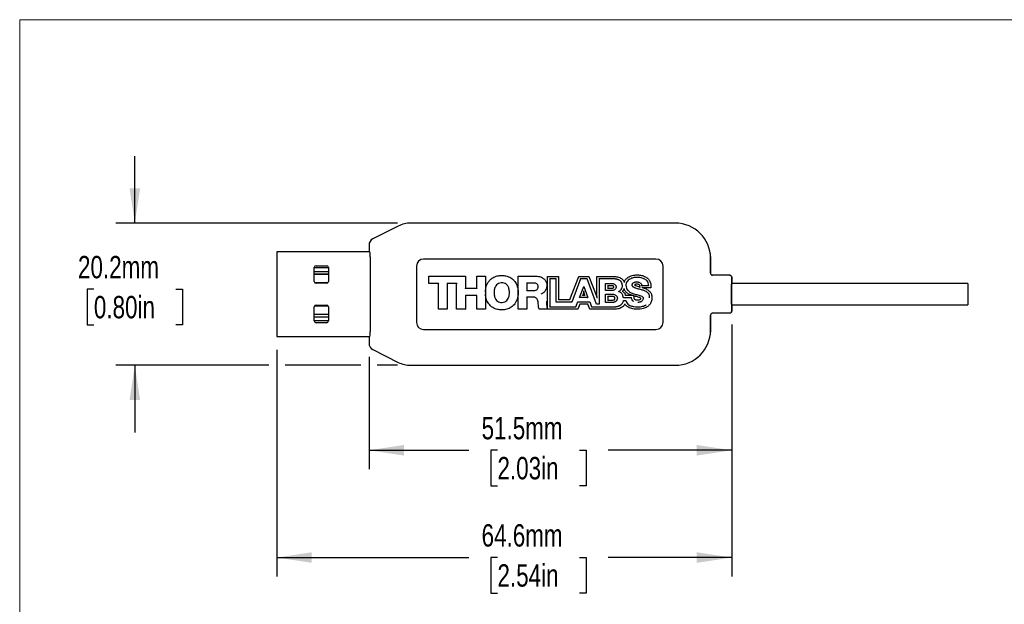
# Model space of a CAD drawing. Header units: millimetres. Extents: x 2 to 278, y 1 to 215.
# Tile 6 of 10: x 2 to 95, y 159 to 215. Entities that reach past the tile are written whole.
import ezdxf

# ---------------------------------------------------------------- set-up
doc = ezdxf.new("R2010")
doc.units = ezdxf.units.MM
doc.layers.add('BEMAßUNG', color=8, linetype='Continuous')
doc.styles.add('SLDTEXTSTYLE0', font='TXT', dxfattribs={"width": 0.75})
doc.dimstyles.new('SLDDIMSTYLE1', dxfattribs={"dimtxt": 2.116667, "dimasz": 3.3, "dimexe": 0, "dimexo": 0.0625, "dimgap": 0.529167, "dimtad": 0, "dimtih": 1, "dimtoh": 1, "dimdec": 1, "dimlfac": 1.5, "dimrnd": 1e-09, "dimzin": 12, "dimdsep": 46, "dimtxsty": 'SLDTEXTSTYLE0', "dimsah": 1, "dimcen": 0.09, "dimadec": 0, "dimazin": 3, "dimtfac": 1, "dimtdec": 3, "dimtmove": 0, "dimatfit": 0, "dimfxl": 1, "dimfrac": 2, "dimtolj": 1, "dimtzin": 12, "dimarcsym": 0})
doc.dimstyles.new('SLDDIMSTYLE2', dxfattribs={"dimtxt": 2.116667, "dimasz": 3.3, "dimexe": 0, "dimexo": 0.0625, "dimgap": 0.529167, "dimtad": 0, "dimtih": 1, "dimtoh": 1, "dimdec": 1, "dimlfac": 1.5, "dimrnd": 1e-09, "dimzin": 12, "dimdsep": 46, "dimtxsty": 'SLDTEXTSTYLE0', "dimsah": 1, "dimcen": 0.09, "dimadec": 0, "dimazin": 3, "dimtfac": 1, "dimtdec": 3, "dimtofl": 0, "dimtmove": 0, "dimatfit": 3, "dimfxl": 1, "dimfrac": 2, "dimtolj": 1, "dimtzin": 12, "dimarcsym": 0})

# ---------------------------------------------------------------- blocks, each defined once
blk = doc.blocks.new('_D')
at = {"layer": 'BEMAßUNG', "color": 7}
for p, q in [((12.48, 195.38), (12.48, 201.73)), ((37.343, 195.38), (10.68, 195.38)), ((8.602, 189.115), (7.958, 189.115)), ((7.958, 189.115), (7.958, 185.752)), ((16.359, 189.115), (17.003, 189.115)), ((17.003, 189.115), (17.003, 185.752)), ((7.958, 185.752), (8.602, 185.752)), ((17.003, 185.752), (16.359, 185.752)), ((25.174, 181.913), (10.68, 181.913)), ((12.48, 181.913), (12.48, 175.563)), ((33.889, 181.913), (26.698, 181.913)), ((37.343, 181.913), (35.413, 181.913))]:
    blk.add_line(p, q, dxfattribs=at)
for points in [[(12.48, 195.38), (12.98, 198.68), (11.98, 198.68)], [(12.48, 181.913), (11.98, 178.613), (12.98, 178.613)]]:
    blk.add_solid(points, dxfattribs=at)
at = {"layer": 'BEMAßUNG', "color": 7, "char_height": 2.1167, "attachment_point": 1, "style": 'SLDTEXTSTYLE0'}
for s, insert in [('20.2mm', (7.099, 192.273)), ('0.80in', (8.602, 188.48))]:
    blk.add_mtext(s, dxfattribs=dict(at, insert=insert))
blk = doc.blocks.new('_D_1')
at = {"layer": 'BEMAßUNG', "color": 7}
for p, q in [((68.985, 185.777), (68.985, 172.067)), ((34.651, 182.722), (34.651, 172.067)), ((34.651, 173.867), (44.099, 173.867)), ((46.812, 173.867), (46.168, 173.867)), ((46.168, 173.867), (46.168, 170.504)), ((54.569, 173.867), (55.213, 173.867)), ((55.213, 173.867), (55.213, 170.504)), ((68.985, 173.867), (57.281, 173.867)), ((46.168, 170.504), (46.812, 170.504)), ((55.213, 170.504), (54.569, 170.504))]:
    blk.add_line(p, q, dxfattribs=at)
for points in [[(34.651, 173.867), (37.951, 173.367), (37.951, 174.367)], [(68.985, 173.867), (65.685, 174.367), (65.685, 173.367)]]:
    blk.add_solid(points, dxfattribs=at)
at = {"layer": 'BEMAßUNG', "color": 7, "char_height": 2.1167, "attachment_point": 1, "style": 'SLDTEXTSTYLE0'}
for s, insert in [('51.5mm', (45.308, 177.025)), ('2.03in', (46.812, 173.232))]:
    blk.add_mtext(s, dxfattribs=dict(at, insert=insert))
blk = doc.blocks.new('_D_2')
at = {"layer": 'BEMAßUNG', "color": 7}
for p, q in [((68.985, 185.777), (68.985, 161.908)), ((25.936, 183.375), (25.936, 161.908)), ((25.936, 163.708), (44.099, 163.708)), ((46.812, 163.708), (46.168, 163.708)), ((46.168, 163.708), (46.168, 160.345)), ((54.569, 163.708), (55.213, 163.708)), ((55.213, 163.708), (55.213, 160.345)), ((68.985, 163.708), (57.281, 163.708)), ((46.168, 160.345), (46.812, 160.345)), ((55.213, 160.345), (54.569, 160.345))]:
    blk.add_line(p, q, dxfattribs=at)
for points in [[(25.936, 163.708), (29.236, 163.208), (29.236, 164.208)], [(68.985, 163.708), (65.685, 164.208), (65.685, 163.208)]]:
    blk.add_solid(points, dxfattribs=at)
at = {"layer": 'BEMAßUNG', "color": 7, "char_height": 2.1167, "attachment_point": 1, "style": 'SLDTEXTSTYLE0'}
for s, insert in [('64.6mm', (45.308, 166.866)), ('2.54in', (46.812, 163.073))]:
    blk.add_mtext(s, dxfattribs=dict(at, insert=insert))

msp = doc.modelspace()

# ---------------------------------------------------------------- linework, layer by layer
at = {"color": 7, "linetype": 'Continuous', "lineweight": 18}
for q in [(277.989, 214.645), (1.579, 0.903)]:
    msp.add_line((1.579, 214.645), q, dxfattribs=at)
at = {"color": 7, "linetype": 'Continuous', "lineweight": 25}
for p, q in [((37.422, 195.099), (35.019, 193.897)), ((63.656, 195.38), (38.613, 195.38)), ((34.651, 193.302), (34.651, 192.68)), ((34.738, 192.645), (25.936, 192.645)), ((25.936, 192.645), (25.936, 192.112)), ((25.936, 192.112), (25.936, 185.178)), ((34.651, 192.68), (34.728, 192.68)), ((34.754, 192.18), (34.754, 185.113)), ((66.985, 190.647), (66.985, 192.051)), ((66.985, 192.047), (66.985, 190.647)), ((29.469, 189.845), (29.469, 191.178)), ((29.47, 191.178), (30.803, 191.178)), ((29.636, 191.345), (30.636, 191.345)), ((30.803, 191.178), (30.803, 189.845)), ((39.151, 191.313), (39.151, 185.98)), ((61.818, 191.98), (39.818, 191.98)), ((62.485, 185.98), (62.485, 191.313)), ((30.803, 190.779), (29.469, 190.779)), ((29.469, 190.545), (30.803, 190.545)), ((30.803, 190.532), (29.469, 190.532)), ((40.301, 190.361), (43.001, 190.361)), ((40.304, 190.359), (40.301, 190.361)), ((40.301, 189.659), (40.301, 190.361)), ((40.304, 190.359), (40.324, 190.339)), ((42.998, 190.359), (42.978, 190.339)), ((42.998, 190.358), (42.978, 190.338)), ((42.998, 190.358), (43.001, 190.361)), ((42.998, 190.359), (43.001, 190.361)), ((43.001, 190.361), (43.77, 190.361)), ((43.001, 190.361), (43.001, 190.361)), ((43.767, 190.358), (43.747, 190.338)), ((43.767, 190.358), (43.77, 190.361)), ((43.77, 190.361), (43.77, 189.219)), ((44.85, 190.361), (45.671, 190.361)), ((44.853, 190.358), (44.85, 190.361)), ((44.85, 189.219), (44.85, 190.361)), ((44.853, 190.358), (44.873, 190.338)), ((45.668, 190.358), (45.648, 190.338)), ((45.668, 190.358), (45.671, 190.361)), ((45.668, 190.358), (45.668, 188.856)), ((45.671, 190.361), (45.671, 188.934)), ((48.775, 187.224), (48.775, 190.361)), ((48.778, 190.358), (48.775, 190.361)), ((48.775, 190.361), (50.381, 190.361)), ((48.778, 190.358), (48.798, 190.338)), ((51.534, 187.306), (51.534, 190.329)), ((51.536, 190.327), (51.534, 190.329)), ((51.534, 190.329), (52.588, 190.329)), ((51.556, 190.307), (51.536, 190.327)), ((51.536, 187.292), (51.536, 190.327)), ((52.566, 190.307), (52.586, 190.327)), ((52.586, 190.327), (52.588, 190.329)), ((52.588, 190.329), (52.588, 188.138)), ((53.671, 188.138), (54.504, 190.329)), ((54.506, 190.327), (54.504, 190.329)), ((54.504, 190.329), (55.473, 190.329)), ((54.506, 190.327), (54.52, 190.307)), ((55.471, 190.327), (55.457, 190.307)), ((55.471, 190.327), (55.473, 190.329)), ((55.473, 190.329), (56.205, 188.402)), ((56.205, 190.33), (57.689, 190.33)), ((56.208, 190.328), (56.205, 190.33)), ((56.205, 188.402), (56.205, 190.33)), ((56.208, 190.328), (56.228, 190.308)), ((67.186, 190.447), (67.129, 190.456)), ((68.785, 190.447), (67.185, 190.447)), ((68.785, 190.447), (68.785, 190.447)), ((68.985, 190.247), (68.983, 190.258)), ((68.985, 190.247), (68.985, 189.647)), ((68.985, 190.247), (68.985, 189.638)), ((29.494, 189.758), (30.778, 189.758)), ((29.503, 189.745), (30.769, 189.745)), ((30.636, 189.678), (29.636, 189.678)), ((40.304, 189.661), (40.301, 189.659)), ((41.241, 189.659), (40.301, 189.659)), ((40.304, 189.661), (40.324, 189.681)), ((41.243, 189.661), (41.241, 189.659)), ((41.241, 187.224), (41.241, 189.659)), ((41.243, 189.661), (41.263, 189.681)), ((42.039, 189.681), (42.059, 189.661)), ((42.059, 189.661), (42.061, 189.659)), ((42.949, 189.659), (42.061, 189.659)), ((42.061, 189.659), (42.061, 187.224)), ((42.952, 189.661), (42.949, 189.659)), ((42.949, 187.224), (42.949, 189.659)), ((42.972, 189.681), (42.952, 189.661)), ((49.573, 189.729), (49.593, 189.709)), ((49.593, 189.709), (49.596, 189.706)), ((50.249, 189.706), (49.596, 189.706)), ((49.596, 189.706), (49.596, 188.999)), ((51.761, 190.102), (51.741, 190.122)), ((51.761, 190.102), (51.763, 190.099)), ((52.359, 190.099), (51.763, 190.099)), ((51.763, 190.099), (51.763, 187.455)), ((52.361, 190.102), (52.359, 190.099)), ((52.359, 187.909), (52.359, 190.099)), ((52.361, 190.102), (52.381, 190.122)), ((54.685, 190.099), (53.852, 187.909)), ((54.589, 188.328), (54.99, 189.388)), ((54.683, 190.102), (54.669, 190.122)), ((54.683, 190.102), (54.685, 190.099)), ((55.292, 190.099), (54.685, 190.099)), ((54.99, 189.388), (55.376, 188.328)), ((54.99, 189.381), (54.99, 189.388)), ((54.99, 189.381), (54.99, 189.323)), ((55.294, 190.102), (55.292, 190.099)), ((56.193, 187.706), (55.292, 190.099)), ((55.294, 190.102), (55.308, 190.122)), ((56.432, 190.106), (56.412, 190.126)), ((56.432, 190.106), (56.435, 190.103)), ((57.689, 190.103), (56.435, 190.103)), ((56.435, 190.103), (56.435, 187.706)), ((57.03, 188.992), (57.03, 189.674)), ((57.033, 189.672), (57.03, 189.674)), ((57.03, 189.674), (57.674, 189.674)), ((57.053, 189.652), (57.033, 189.672)), ((57.237, 189.466), (57.257, 189.446)), ((57.257, 189.446), (57.26, 189.444)), ((57.26, 189.444), (57.26, 189.218)), ((57.674, 189.444), (57.26, 189.444)), ((58.805, 189.815), (58.805, 189.822)), ((59.99, 189.595), (59.99, 189.592)), ((60.285, 189.344), (60.289, 189.417)), ((60.288, 189.34), (60.285, 189.344)), ((60.288, 189.34), (60.291, 189.417)), ((60.454, 189.469), (60.457, 189.471)), ((60.454, 189.469), (61.126, 189.469)), ((60.457, 189.471), (61.123, 189.471)), ((61.341, 189.255), (60.605, 189.255)), ((60.605, 189.255), (60.621, 189.252)), ((61.344, 189.252), (60.621, 189.252)), ((61.126, 189.469), (61.123, 189.471)), ((61.341, 189.255), (61.321, 189.275)), ((61.341, 189.255), (61.344, 189.252)), ((61.343, 189.411), (61.344, 189.252)), ((91.336, 189.647), (68.985, 189.647)), ((91.336, 189.647), (91.336, 189.577)), ((91.336, 189.577), (91.336, 187.647)), ((43.767, 189.216), (43.747, 189.196)), ((43.747, 188.538), (43.767, 188.518)), ((43.767, 189.216), (43.77, 189.219)), ((43.767, 188.518), (43.77, 188.516)), ((43.77, 189.219), (44.85, 189.219)), ((44.85, 188.516), (43.77, 188.516)), ((43.77, 188.516), (43.77, 187.224)), ((44.853, 189.216), (44.85, 189.219)), ((44.853, 188.518), (44.85, 188.516)), ((44.85, 187.224), (44.85, 188.516)), ((44.853, 189.216), (44.873, 189.196)), ((44.873, 188.538), (44.853, 188.518)), ((45.668, 188.856), (45.671, 188.934)), ((45.668, 188.729), (45.671, 188.651)), ((45.668, 188.729), (45.668, 187.227)), ((45.671, 188.651), (45.671, 187.224)), ((49.573, 188.977), (49.593, 188.997)), ((49.573, 188.389), (49.593, 188.369)), ((49.593, 188.997), (49.596, 188.999)), ((49.593, 188.369), (49.596, 188.367)), ((49.596, 188.999), (50.284, 188.999)), ((49.596, 188.367), (49.596, 187.224)), ((50.218, 188.367), (49.596, 188.367)), ((50.987, 188.693), (50.99, 188.692)), ((50.987, 188.681), (50.99, 188.683)), ((50.99, 188.692), (50.99, 188.683)), ((54.593, 188.33), (54.589, 188.328)), ((55.376, 188.328), (54.589, 188.328)), ((54.622, 188.35), (54.593, 188.33)), ((54.847, 188.535), (54.875, 188.555)), ((54.875, 188.555), (54.878, 188.558)), ((54.985, 188.884), (54.878, 188.558)), ((54.878, 188.558), (55.088, 188.558)), ((54.985, 188.892), (54.985, 188.958)), ((54.985, 188.892), (54.985, 188.884)), ((55.088, 188.558), (54.985, 188.884)), ((55.092, 188.555), (55.088, 188.558)), ((55.119, 188.535), (55.092, 188.555)), ((55.344, 188.35), (55.372, 188.33)), ((55.372, 188.33), (55.376, 188.328)), ((56.208, 188.388), (56.205, 188.402)), ((56.208, 188.388), (56.228, 188.279)), ((57.033, 188.995), (57.03, 188.992)), ((57.674, 188.992), (57.03, 188.992)), ((57.03, 188.658), (57.693, 188.658)), ((57.033, 188.656), (57.03, 188.658)), ((57.03, 187.867), (57.03, 188.658)), ((57.053, 189.015), (57.033, 188.995)), ((57.053, 188.636), (57.033, 188.656)), ((57.237, 189.195), (57.257, 189.215)), ((57.237, 188.45), (57.257, 188.43)), ((57.257, 189.215), (57.26, 189.218)), ((57.257, 188.43), (57.26, 188.427)), ((57.26, 189.218), (57.674, 189.218)), ((57.693, 188.427), (57.26, 188.427)), ((57.26, 188.427), (57.26, 188.095)), ((58.641, 188.928), (58.645, 188.929)), ((59.493, 188.307), (58.743, 188.307)), ((59.495, 188.309), (58.745, 188.309)), ((58.794, 189.141), (58.793, 189.135)), ((58.932, 188.541), (58.934, 188.544)), ((58.932, 188.541), (59.537, 188.541)), ((58.934, 188.544), (59.522, 188.544)), ((59.495, 188.309), (59.493, 188.307)), ((59.537, 188.541), (59.522, 188.544)), ((59.718, 188.487), (59.704, 188.394)), ((59.72, 188.484), (59.707, 188.393)), ((59.718, 188.487), (59.72, 188.484)), ((29.469, 186.112), (29.469, 187.445)), ((30.778, 187.532), (29.494, 187.532)), ((29.503, 187.545), (30.769, 187.545)), ((29.636, 187.612), (30.636, 187.612)), ((30.803, 187.445), (30.803, 186.112)), ((50.679, 187.725), (50.677, 187.725)), ((51.446, 187.931), (51.448, 187.932)), ((51.761, 187.453), (51.741, 187.433)), ((51.761, 187.453), (51.763, 187.455)), ((51.763, 187.455), (54.24, 187.455)), ((52.361, 187.911), (52.359, 187.909)), ((53.852, 187.909), (52.359, 187.909)), ((52.361, 187.911), (52.381, 187.931)), ((52.566, 188.116), (52.586, 188.136)), ((52.586, 188.136), (52.588, 188.138)), ((52.588, 188.138), (53.671, 188.138)), ((53.673, 188.136), (53.671, 188.138)), ((53.687, 188.116), (53.673, 188.136)), ((53.85, 187.911), (53.836, 187.931)), ((53.85, 187.911), (53.852, 187.909)), ((54.24, 187.455), (54.419, 187.926)), ((54.242, 187.453), (54.24, 187.455)), ((54.242, 187.453), (54.255, 187.433)), ((54.42, 187.923), (54.419, 187.926)), ((54.419, 187.926), (55.55, 187.926)), ((54.42, 187.923), (54.434, 187.903)), ((54.599, 187.696), (54.421, 187.226)), ((54.584, 187.718), (54.597, 187.698)), ((54.597, 187.698), (54.599, 187.696)), ((55.369, 187.696), (54.599, 187.696)), ((55.37, 187.698), (55.369, 187.696)), ((55.544, 187.226), (55.369, 187.696)), ((55.384, 187.718), (55.37, 187.698)), ((55.548, 187.923), (55.535, 187.903)), ((55.548, 187.923), (55.55, 187.926)), ((55.55, 187.926), (55.725, 187.455)), ((55.723, 187.453), (55.709, 187.433)), ((55.723, 187.453), (55.725, 187.455)), ((55.723, 187.453), (57.725, 187.453)), ((55.725, 187.455), (57.725, 187.455)), ((56.195, 187.708), (56.193, 187.706)), ((56.435, 187.706), (56.193, 187.706)), ((56.195, 187.708), (56.208, 187.728)), ((56.432, 187.708), (56.412, 187.728)), ((56.432, 187.708), (56.435, 187.706)), ((57.033, 187.869), (57.03, 187.867)), ((57.693, 187.867), (57.03, 187.867)), ((57.053, 187.889), (57.033, 187.869)), ((57.237, 188.072), (57.257, 188.092)), ((57.257, 188.092), (57.26, 188.095)), ((57.26, 188.095), (57.693, 188.095)), ((57.725, 187.453), (57.725, 187.455)), ((58.754, 188.048), (58.971, 188.048)), ((58.756, 188.045), (58.969, 188.045)), ((58.865, 187.707), (58.866, 187.702)), ((68.985, 187.047), (68.985, 187.656)), ((68.985, 187.647), (91.336, 187.647)), ((68.985, 187.647), (68.985, 187.047)), ((29.469, 186.758), (30.803, 186.758)), ((29.469, 186.745), (30.803, 186.745)), ((29.469, 186.512), (30.803, 186.512)), ((41.243, 187.227), (41.241, 187.224)), ((42.061, 187.224), (41.241, 187.224)), ((41.263, 187.247), (41.243, 187.227)), ((42.039, 187.247), (42.059, 187.227)), ((42.059, 187.227), (42.061, 187.224)), ((42.952, 187.227), (42.949, 187.224)), ((43.77, 187.224), (42.949, 187.224)), ((42.972, 187.247), (42.952, 187.227)), ((43.747, 187.247), (43.767, 187.227)), ((43.767, 187.227), (43.77, 187.224)), ((44.853, 187.227), (44.85, 187.224)), ((45.671, 187.224), (44.85, 187.224)), ((44.873, 187.247), (44.853, 187.227)), ((45.648, 187.247), (45.668, 187.227)), ((45.668, 187.227), (45.671, 187.224)), ((48.778, 187.227), (48.775, 187.224)), ((49.596, 187.224), (48.775, 187.224)), ((48.798, 187.247), (48.778, 187.227)), ((49.573, 187.247), (49.593, 187.227)), ((49.593, 187.227), (49.596, 187.224)), ((54.421, 187.226), (50.768, 187.226)), ((54.419, 187.228), (50.77, 187.228)), ((51.536, 187.292), (51.534, 187.306)), ((51.556, 187.248), (51.546, 187.238)), ((54.405, 187.248), (54.419, 187.228)), ((54.419, 187.228), (54.421, 187.226)), ((55.545, 187.228), (55.544, 187.226)), ((57.723, 187.226), (55.544, 187.226)), ((55.559, 187.248), (55.545, 187.228)), ((57.723, 187.228), (55.545, 187.228)), ((57.723, 187.228), (57.723, 187.226)), ((66.985, 186.647), (66.985, 185.247)), ((66.985, 185.242), (66.985, 186.647)), ((68.785, 186.847), (67.185, 186.847)), ((30.802, 186.112), (29.469, 186.112)), ((30.636, 185.945), (29.636, 185.945)), ((25.936, 185.178), (25.936, 184.645)), ((25.936, 184.645), (34.737, 184.645)), ((34.651, 184.613), (34.651, 183.992)), ((34.728, 184.613), (34.651, 184.613)), ((39.818, 185.313), (61.818, 185.313)), ((35.019, 183.396), (37.422, 182.195)), ((38.613, 181.913), (63.656, 181.913))]:
    msp.add_line(p, q, dxfattribs=at)
at = {"color": 7, "linetype": 'Continuous', "lineweight": 25, "flags": 128}
for points in [[(66.953, 192.507), (66.961, 192.449), (66.985, 192.047)], [(59.802, 189.509), (59.802, 189.509), (59.803, 189.509), (59.804, 189.509)], [(58.745, 188.309), (58.744, 188.308), (58.743, 188.307)], [(59.704, 188.394), (59.705, 188.393), (59.707, 188.393)], [(51.446, 187.931), (51.445, 187.931), (51.444, 187.931), (51.442, 187.931), (51.44, 187.931), (51.437, 187.931), (51.433, 187.93), (51.43, 187.93), (51.426, 187.93)], [(58.756, 188.045), (58.755, 188.046), (58.754, 188.048)], [(58.969, 188.045), (58.97, 188.046), (58.971, 188.048)], [(50.77, 187.228), (50.769, 187.227), (50.768, 187.226)], [(66.985, 185.247), (66.961, 184.845), (66.953, 184.787)]]:
    msp.add_lwpolyline(points, dxfattribs=at)
at = {"color": 7, "linetype": 'Continuous', "lineweight": 25}
for centre, radius, start, end in [((29.636, 191.178), 0.167, 90, 180), ((30.636, 191.178), 0.167, 0, 90), ((39.818, 191.313), 0.667, 90, 180), ((61.818, 191.313), 0.667, 360, 90), ((29.636, 189.845), 0.167, 180, 270), ((30.636, 189.845), 0.167, 270, 0), ((29.636, 187.445), 0.167, 90, 180), ((30.636, 187.445), 0.167, 0, 90), ((29.636, 186.112), 0.167, 180, 270), ((30.636, 186.112), 0.167, 270, 0), ((39.818, 185.98), 0.667, 180, 270), ((61.818, 185.98), 0.667, 270, 360)]:
    msp.add_arc(centre, radius, start, end, dxfattribs=at)
for centre, major_axis, ratio, start_param, end_param in [((38.615, 192.71), (-0.614, 2.599), 0.998553, 6.051685, 6.514686), ((63.647, 192.042), (2.363, 2.363), 0.997265, 5.499157, 7.067214), ((35.319, 193.301), (-0.568, 0.351), 0.998108, 5.730458, 6.835913), ((34.673, 192.18), (0, 0.5), 0.052408, 5.907324, 6.283185), ((34.728, 192.18), (0, 0.5), 0.052408, 4.712389, 6.283185), ((68.984, 188.647), (0, 1.6), 0.026186, 0.084087, 3.046144), ((68.988, 188.647), (0, 1), 0.026186, 0.133732, 3.007861), ((34.673, 185.113), (0, 0.5), 0.052408, 3.141593, 3.499948), ((34.728, 185.113), (0, 0.5), 0.052408, 3.141593, 4.712389), ((63.647, 185.251), (2.363, -2.363), 0.997265, 5.499157, 7.067214), ((35.319, 183.993), (-0.568, -0.351), 0.998108, 5.730458, 6.835913), ((38.615, 184.584), (-0.614, -2.599), 0.998553, 6.051685, 6.514686)]:
    msp.add_ellipse(centre, major_axis=major_axis, ratio=ratio, start_param=start_param, end_param=end_param, dxfattribs=at)
for points, knots in [([(45.671, 188.934), (45.687, 189.068), (45.714, 189.294), (45.827, 189.594), (45.965, 189.833), (46.146, 190.04), (46.412, 190.246), (46.778, 190.4), (47.076, 190.418), (47.219, 190.427)], [0, 0, 0, 0, 0.168329, 0.284247, 0.400045, 0.513388, 0.626693, 0.82143, 1, 1, 1, 1]), ([(47.219, 190.427), (47.354, 190.419), (47.572, 190.407), (47.861, 190.314), (48.084, 190.201), (48.282, 190.048), (48.498, 189.809), (48.661, 189.495), (48.757, 189.128), (48.767, 188.904), (48.772, 188.793)], [0, 0, 0, 0, 0.158955, 0.257995, 0.356957, 0.454872, 0.552809, 0.73571, 0.867767, 1, 1, 1, 1]), ([(50.381, 190.361), (50.516, 190.353), (50.719, 190.341), (50.977, 190.254), (51.173, 190.146), (51.35, 189.976), (51.466, 189.737), (51.478, 189.564), (51.484, 189.478)], [0, 0, 0, 0, 0.253873, 0.3825, 0.510794, 0.674676, 0.839032, 1, 1, 1, 1]), ([(57.689, 190.33), (57.824, 190.328), (58.025, 190.324), (58.288, 190.263), (58.483, 190.188), (58.592, 190.098), (58.648, 190.052)], [0, 0, 0, 0, 0.392593, 0.588694, 0.789893, 1, 1, 1, 1]), ([(58.805, 189.815), (58.821, 189.85), (58.857, 189.929), (58.937, 190.042), (59.048, 190.158), (59.141, 190.221), (59.19, 190.254)], [0, 0, 0, 0, 0.193721, 0.436434, 0.698604, 1, 1, 1, 1]), ([(59.189, 190.256), (59.311, 190.316), (59.506, 190.412), (59.802, 190.468), (59.966, 190.474), (60.049, 190.478)], [0, 0, 0, 0, 0.450981, 0.722996, 1, 1, 1, 1]), ([(60.062, 190.24), (59.996, 190.239), (59.862, 190.237), (59.617, 190.208), (59.456, 190.13), (59.355, 190.081)], [0, 0, 0, 0, 0.272985, 0.546446, 1, 1, 1, 1]), ([(60.049, 190.478), (60.184, 190.469), (60.453, 190.453), (60.819, 190.315), (61.115, 190.089), (61.293, 189.796), (61.34, 189.556), (61.342, 189.431), (61.343, 189.411)], [0, 0, 0, 0, 0.214944, 0.430546, 0.615254, 0.800994, 0.96726, 1, 1, 1, 1]), ([(60.839, 190.023), (60.735, 190.08), (60.564, 190.175), (60.294, 190.23), (60.14, 190.237), (60.062, 190.24)], [0, 0, 0, 0, 0.433328, 0.713435, 1, 1, 1, 1]), ([(66.985, 190.647), (66.987, 190.624), (66.991, 190.579), (67.026, 190.519), (67.076, 190.474), (67.133, 190.45), (67.17, 190.448), (67.185, 190.447)], [0, 0, 0, 0, 0.214304, 0.428605, 0.643013, 0.85772, 1, 1, 1, 1]), ([(68.84, 190.437), (68.837, 190.439), (68.819, 190.447), (68.8, 190.447), (68.785, 190.447)], [0, 0, 0, 0, 0.215623, 1, 1, 1, 1]), ([(68.785, 190.447), (68.807, 190.445), (68.852, 190.44), (68.912, 190.406), (68.957, 190.355), (68.981, 190.299), (68.984, 190.261), (68.985, 190.247)], [0, 0, 0, 0, 0.2147709, 0.4295425, 0.6442901, 0.8589823, 1, 1, 1, 1]), ([(47.951, 188.793), (47.942, 188.928), (47.927, 189.156), (47.8, 189.433), (47.635, 189.61), (47.423, 189.713), (47.175, 189.736), (46.924, 189.684), (46.727, 189.544), (46.578, 189.326), (46.499, 189.069), (46.49, 188.874), (46.487, 188.793)], [0, 0, 0, 0, 0.151957, 0.255288, 0.337378, 0.419754, 0.515414, 0.61355, 0.702627, 0.780363, 0.90829, 1, 1, 1, 1]), ([(50.663, 189.368), (50.66, 189.41), (50.654, 189.484), (50.6, 189.577), (50.516, 189.649), (50.395, 189.698), (50.3, 189.703), (50.249, 189.706)], [0, 0, 0, 0, 0.205165, 0.364994, 0.524694, 0.745878, 1, 1, 1, 1]), ([(50.284, 188.999), (50.338, 189.002), (50.427, 189.008), (50.54, 189.064), (50.61, 189.14), (50.656, 189.245), (50.661, 189.322), (50.663, 189.368)], [0, 0, 0, 0, 0.266424, 0.439791, 0.614161, 0.772692, 1, 1, 1, 1]), ([(51.484, 189.478), (51.473, 189.364), (51.455, 189.162), (51.308, 188.904), (51.142, 188.758), (51.025, 188.707), (50.99, 188.692)], [0, 0, 0, 0, 0.343841, 0.612258, 0.881728, 1, 1, 1, 1]), ([(57.674, 189.674), (57.707, 189.671), (57.79, 189.661), (57.909, 189.596), (58.002, 189.5), (58.042, 189.403), (58.046, 189.35), (58.047, 189.33)], [0, 0, 0, 0, 0.182677, 0.447345, 0.71348, 0.893761, 1, 1, 1, 1]), ([(57.817, 189.329), (57.817, 189.341), (57.817, 189.363), (57.808, 189.394), (57.789, 189.417), (57.755, 189.435), (57.715, 189.443), (57.685, 189.443), (57.674, 189.444)], [0, 0, 0, 0, 0.1762653, 0.3059401, 0.4368142, 0.5806396, 0.8383457, 1, 1, 1, 1]), ([(58.047, 189.33), (58.044, 189.301), (58.038, 189.244), (57.986, 189.154), (57.898, 189.071), (57.786, 189.008), (57.707, 188.997), (57.674, 188.992)], [0, 0, 0, 0, 0.1568701, 0.3131065, 0.5604662, 0.8169145, 1, 1, 1, 1]), ([(57.674, 189.218), (57.697, 189.219), (57.732, 189.222), (57.775, 189.241), (57.8, 189.265), (57.815, 189.295), (57.817, 189.317), (57.817, 189.329)], [0, 0, 0, 0, 0.336974, 0.519599, 0.674149, 0.829132, 1, 1, 1, 1]), ([(58.349, 189.976), (58.334, 189.983), (58.304, 189.997), (58.257, 190.015), (58.217, 190.029), (58.178, 190.041), (58.137, 190.052), (58.089, 190.064), (58.04, 190.074), (57.991, 190.083), (57.941, 190.09), (57.891, 190.095), (57.842, 190.099), (57.791, 190.102), (57.741, 190.104), (57.706, 190.103), (57.689, 190.103)], [0, 0, 0, 0, 0.073854, 0.147703, 0.22155, 0.258466, 0.332309, 0.40615, 0.47999, 0.553829, 0.627667, 0.701505, 0.775343, 0.84918, 0.924559, 1, 1, 1, 1]), ([(58.642, 189.472), (58.636, 189.54), (58.623, 189.676), (58.524, 189.842), (58.423, 189.937), (58.362, 189.969), (58.349, 189.976)], [0, 0, 0, 0, 0.332601, 0.661228, 0.925881, 1, 1, 1, 1]), ([(58.54, 189.129), (58.557, 189.158), (58.591, 189.216), (58.632, 189.331), (58.638, 189.418), (58.642, 189.472)], [0, 0, 0, 0, 0.276904, 0.553843, 1, 1, 1, 1]), ([(58.648, 190.052), (58.671, 190.028), (58.714, 189.982), (58.767, 189.904), (58.792, 189.849), (58.805, 189.822)], [0, 0, 0, 0, 0.357337, 0.676124, 1, 1, 1, 1]), ([(58.805, 189.815), (58.805, 189.815), (58.805, 189.815), (58.805, 189.812), (58.805, 189.805), (58.805, 189.789), (58.805, 189.774), (58.806, 189.764), (58.806, 189.764)], [0, 0, 0, 0, 0.05131, 0.117083, 0.230478, 0.477354, 0.985202, 1, 1, 1, 1]), ([(59.355, 190.081), (59.299, 190.045), (59.186, 189.973), (59.043, 189.82), (58.982, 189.646), (58.977, 189.535), (58.976, 189.495)], [0, 0, 0, 0, 0.272414, 0.54736, 0.834568, 1, 1, 1, 1]), ([(58.976, 189.495), (58.984, 189.403), (58.997, 189.239), (59.108, 189.05), (59.198, 188.97), (59.234, 188.937)], [0, 0, 0, 0, 0.4298331, 0.7724554, 1, 1, 1, 1]), ([(59.568, 189.509), (59.57, 189.54), (59.573, 189.595), (59.608, 189.666), (59.669, 189.722), (59.723, 189.75), (59.755, 189.767)], [0, 0, 0, 0, 0.274477, 0.474851, 0.674852, 1, 1, 1, 1]), ([(59.892, 189.213), (59.853, 189.228), (59.763, 189.262), (59.66, 189.331), (59.592, 189.412), (59.57, 189.468), (59.569, 189.501), (59.568, 189.509)], [0, 0, 0, 0, 0.272149, 0.622812, 0.785952, 0.950821, 1, 1, 1, 1]), ([(59.755, 189.767), (59.775, 189.776), (59.814, 189.793), (59.893, 189.81), (59.952, 189.812), (59.99, 189.814)], [0, 0, 0, 0, 0.264445, 0.528265, 1, 1, 1, 1]), ([(59.782, 189.503), (59.782, 189.503), (59.784, 189.504), (59.788, 189.505), (59.793, 189.506), (59.798, 189.508), (59.801, 189.509), (59.802, 189.509), (59.802, 189.509)], [0, 0, 0, 0, 0.032184, 0.156767, 0.374867, 0.585522, 0.792699, 1, 1, 1, 1]), ([(59.99, 189.592), (59.99, 189.592), (59.989, 189.592), (59.985, 189.592), (59.969, 189.592), (59.93, 189.588), (59.883, 189.58), (59.84, 189.563), (59.818, 189.546), (59.806, 189.527), (59.805, 189.515), (59.804, 189.509)], [0, 0, 0, 0, 0.002555, 0.01273, 0.05343, 0.216318, 0.554057, 0.698711, 0.844923, 0.923465, 1, 1, 1, 1]), ([(59.804, 189.509), (59.808, 189.505), (59.824, 189.486), (59.916, 189.442), (60.055, 189.4), (60.18, 189.369), (60.233, 189.356)], [0, 0, 0, 0, 0.038654, 0.161012, 0.646439, 1, 1, 1, 1]), ([(59.99, 189.814), (60.023, 189.813), (60.09, 189.811), (60.201, 189.791), (60.272, 189.758), (60.313, 189.739)], [0, 0, 0, 0, 0.299287, 0.598775, 1, 1, 1, 1]), ([(59.99, 189.615), (59.99, 189.612), (59.99, 189.607), (59.99, 189.6), (59.99, 189.596), (59.99, 189.595), (59.99, 189.595)], [0, 0, 0, 0, 0.2499818, 0.4999632, 0.7499442, 1, 1, 1, 1]), ([(60.258, 189.516), (60.241, 189.529), (60.196, 189.564), (60.1, 189.587), (60.027, 189.59), (59.99, 189.592)], [0, 0, 0, 0, 0.22074, 0.607795, 1, 1, 1, 1]), ([(60.233, 189.356), (60.237, 189.355), (60.246, 189.353), (60.263, 189.349), (60.276, 189.346), (60.285, 189.344)], [0, 0, 0, 0, 0.250712, 0.501424, 1, 1, 1, 1]), ([(60.289, 189.417), (60.288, 189.434), (60.288, 189.46), (60.276, 189.494), (60.264, 189.508), (60.258, 189.516)], [0, 0, 0, 0, 0.467436, 0.723804, 1, 1, 1, 1]), ([(60.288, 189.34), (60.288, 189.34), (60.288, 189.34), (60.29, 189.337), (60.294, 189.332), (60.3, 189.324), (60.304, 189.318), (60.306, 189.315), (60.307, 189.315)], [0, 0, 0, 0, 0.12597, 0.251089, 0.442897, 0.736054, 0.981755, 1, 1, 1, 1]), ([(60.313, 189.739), (60.341, 189.72), (60.393, 189.683), (60.442, 189.601), (60.458, 189.529), (60.457, 189.485), (60.457, 189.471)], [0, 0, 0, 0, 0.31621, 0.593027, 0.869509, 1, 1, 1, 1]), ([(60.433, 189.449), (60.433, 189.449), (60.436, 189.451), (60.44, 189.456), (60.447, 189.462), (60.451, 189.466), (60.454, 189.468), (60.454, 189.469), (60.454, 189.469)], [0, 0, 0, 0, 0.019082, 0.238665, 0.523018, 0.72344, 0.861344, 1, 1, 1, 1]), ([(60.605, 189.255), (60.605, 189.255), (60.605, 189.255), (60.603, 189.255), (60.596, 189.256), (60.567, 189.261), (60.526, 189.267), (60.491, 189.273), (60.478, 189.275), (60.478, 189.275)], [0, 0, 0, 0, 0.009758, 0.023519, 0.058614, 0.189732, 0.710505, 0.990054, 1, 1, 1, 1]), ([(60.621, 189.252), (60.684, 189.23), (60.803, 189.189), (60.972, 189.107), (61.069, 189.036), (61.118, 189.001)], [0, 0, 0, 0, 0.3576474, 0.676012, 1, 1, 1, 1]), ([(61.123, 189.471), (61.116, 189.562), (61.104, 189.718), (60.987, 189.908), (60.887, 189.985), (60.839, 190.023)], [0, 0, 0, 0, 0.4180598, 0.7160359, 1, 1, 1, 1]), ([(61.146, 189.449), (61.146, 189.449), (61.144, 189.451), (61.139, 189.456), (61.133, 189.462), (61.129, 189.466), (61.127, 189.468), (61.126, 189.469), (61.126, 189.469)], [0, 0, 0, 0, 0.019333, 0.23208, 0.513802, 0.716339, 0.857807, 1, 1, 1, 1]), ([(45.668, 188.856), (45.668, 188.856), (45.668, 188.856), (45.668, 188.853), (45.668, 188.843), (45.667, 188.822), (45.667, 188.803), (45.666, 188.793)], [0, 0, 0, 0, 0.0082443, 0.0298648, 0.1278995, 0.5168036, 1, 1, 1, 1]), ([(45.684, 188.793), (45.684, 188.793), (45.684, 188.793), (45.684, 188.793), (45.684, 188.793), (45.682, 188.793), (45.677, 188.793), (45.671, 188.793), (45.668, 188.793), (45.667, 188.793), (45.666, 188.793)], [0, 0, 0, 0, 0.000492, 0.001079, 0.002254, 0.004605, 0.309361, 0.613484, 0.917038, 1, 1, 1, 1]), ([(45.666, 188.793), (45.667, 188.782), (45.667, 188.763), (45.668, 188.742), (45.668, 188.732), (45.668, 188.729), (45.668, 188.729), (45.668, 188.729)], [0, 0, 0, 0, 0.48321, 0.872102, 0.970134, 0.991755, 1, 1, 1, 1]), ([(47.219, 187.158), (47.084, 187.166), (46.866, 187.178), (46.577, 187.271), (46.354, 187.384), (46.156, 187.538), (45.941, 187.776), (45.74, 188.147), (45.695, 188.476), (45.671, 188.651)], [0, 0, 0, 0, 0.1684606, 0.273416, 0.3782891, 0.4820538, 0.5858428, 0.7797047, 1, 1, 1, 1]), ([(46.487, 188.793), (46.496, 188.657), (46.511, 188.43), (46.638, 188.152), (46.803, 187.975), (47.015, 187.873), (47.263, 187.849), (47.514, 187.901), (47.71, 188.041), (47.86, 188.259), (47.939, 188.517), (47.948, 188.711), (47.951, 188.793)], [0, 0, 0, 0, 0.151943, 0.255306, 0.337398, 0.419777, 0.515409, 0.613511, 0.702564, 0.780294, 0.908223, 1, 1, 1, 1]), ([(48.772, 188.793), (48.765, 188.658), (48.753, 188.426), (48.66, 188.108), (48.508, 187.788), (48.234, 187.468), (47.816, 187.233), (47.461, 187.163), (47.262, 187.159), (47.219, 187.158)], [0, 0, 0, 0, 0.1589269, 0.2749588, 0.3908528, 0.5773283, 0.7640178, 0.9492878, 1, 1, 1, 1]), ([(50.677, 187.725), (50.671, 187.793), (50.661, 187.927), (50.618, 188.104), (50.543, 188.239), (50.447, 188.319), (50.336, 188.361), (50.258, 188.365), (50.218, 188.367)], [0, 0, 0, 0, 0.227473, 0.453143, 0.608426, 0.736908, 0.865203, 1, 1, 1, 1]), ([(50.987, 188.693), (50.987, 188.694), (50.987, 188.694), (50.984, 188.696), (50.98, 188.698), (50.974, 188.702), (50.97, 188.705), (50.967, 188.707), (50.967, 188.707)], [0, 0, 0, 0, 0.171483, 0.342476, 0.52542, 0.739572, 0.978001, 1, 1, 1, 1]), ([(50.987, 188.681), (50.987, 188.68), (50.987, 188.68), (50.984, 188.678), (50.98, 188.675), (50.974, 188.67), (50.97, 188.667), (50.967, 188.665), (50.967, 188.665)], [0, 0, 0, 0, 0.161437, 0.3223, 0.496374, 0.753964, 0.979081, 1, 1, 1, 1]), ([(57.693, 188.658), (57.753, 188.652), (57.874, 188.64), (58.02, 188.558), (58.119, 188.447), (58.158, 188.346), (58.161, 188.282), (58.162, 188.262)], [0, 0, 0, 0, 0.263859, 0.532314, 0.720938, 0.910502, 1, 1, 1, 1]), ([(57.932, 188.253), (57.932, 188.274), (57.932, 188.309), (57.915, 188.354), (57.885, 188.387), (57.827, 188.416), (57.76, 188.426), (57.71, 188.427), (57.693, 188.427)], [0, 0, 0, 0, 0.182617, 0.298069, 0.414008, 0.564777, 0.850331, 1, 1, 1, 1]), ([(58.272, 188.892), (58.301, 188.909), (58.359, 188.941), (58.455, 189.017), (58.508, 189.086), (58.54, 189.129)], [0, 0, 0, 0, 0.277252, 0.55455, 1, 1, 1, 1]), ([(58.279, 188.893), (58.278, 188.893), (58.275, 188.893), (58.273, 188.893), (58.272, 188.892)], [0, 0, 0, 0, 0.433169, 1, 1, 1, 1]), ([(58.583, 188.701), (58.56, 188.725), (58.512, 188.773), (58.41, 188.843), (58.325, 188.873), (58.272, 188.892)], [0, 0, 0, 0, 0.271301, 0.542568, 1, 1, 1, 1]), ([(58.279, 188.893), (58.279, 188.893), (58.279, 188.893), (58.282, 188.893), (58.289, 188.894), (58.304, 188.895), (58.319, 188.897), (58.328, 188.898), (58.328, 188.898)], [0, 0, 0, 0, 0.051052, 0.117101, 0.234292, 0.498665, 0.985384, 1, 1, 1, 1]), ([(58.743, 188.307), (58.726, 188.374), (58.701, 188.478), (58.648, 188.612), (58.605, 188.671), (58.583, 188.701)], [0, 0, 0, 0, 0.488346, 0.740805, 1, 1, 1, 1]), ([(58.61, 188.926), (58.611, 188.926), (58.614, 188.926), (58.621, 188.927), (58.63, 188.927), (58.637, 188.928), (58.64, 188.928), (58.641, 188.928), (58.641, 188.928)], [0, 0, 0, 0, 0.018436, 0.25776, 0.548938, 0.742915, 0.871044, 1, 1, 1, 1]), ([(58.793, 189.135), (58.777, 189.105), (58.749, 189.053), (58.698, 188.985), (58.663, 188.947), (58.645, 188.929)], [0, 0, 0, 0, 0.39348, 0.695313, 1, 1, 1, 1]), ([(58.645, 188.929), (58.68, 188.901), (58.75, 188.845), (58.855, 188.719), (58.904, 188.611), (58.934, 188.544)], [0, 0, 0, 0, 0.274414, 0.548835, 1, 1, 1, 1]), ([(58.745, 188.309), (58.745, 188.309), (58.745, 188.31), (58.747, 188.312), (58.751, 188.317), (58.756, 188.323), (58.759, 188.327), (58.761, 188.329), (58.761, 188.329)], [0, 0, 0, 0, 0.159054, 0.317507, 0.528792, 0.797447, 0.979277, 1, 1, 1, 1]), ([(59.059, 188.779), (59.021, 188.812), (58.947, 188.877), (58.855, 188.997), (58.814, 189.088), (58.793, 189.135)], [0, 0, 0, 0, 0.333704, 0.661072, 1, 1, 1, 1]), ([(58.794, 189.141), (58.794, 189.141), (58.794, 189.141), (58.794, 189.144), (58.794, 189.151), (58.795, 189.166), (58.795, 189.181), (58.796, 189.19), (58.796, 189.191)], [0, 0, 0, 0, 0.053787, 0.122599, 0.240148, 0.491749, 0.985025, 1, 1, 1, 1]), ([(58.918, 188.521), (58.918, 188.522), (58.92, 188.524), (58.923, 188.529), (58.927, 188.534), (58.93, 188.538), (58.932, 188.541), (58.932, 188.541), (58.932, 188.541)], [0, 0, 0, 0, 0.021833, 0.264846, 0.478587, 0.660326, 0.829912, 1, 1, 1, 1]), ([(59.522, 188.544), (59.459, 188.567), (59.346, 188.608), (59.19, 188.685), (59.103, 188.748), (59.059, 188.779)], [0, 0, 0, 0, 0.383955, 0.68979, 1, 1, 1, 1]), ([(59.234, 188.937), (59.287, 188.897), (59.387, 188.821), (59.553, 188.736), (59.667, 188.701), (59.724, 188.683)], [0, 0, 0, 0, 0.360225, 0.67684, 1, 1, 1, 1]), ([(59.713, 187.964), (59.687, 187.985), (59.611, 188.045), (59.517, 188.158), (59.5, 188.264), (59.493, 188.307)], [0, 0, 0, 0, 0.238745, 0.696684, 1, 1, 1, 1]), ([(59.495, 188.309), (59.496, 188.309), (59.496, 188.31), (59.498, 188.312), (59.503, 188.317), (59.508, 188.322), (59.512, 188.327), (59.514, 188.329), (59.515, 188.329)], [0, 0, 0, 0, 0.14668, 0.292669, 0.497703, 0.775988, 0.980336, 1, 1, 1, 1]), ([(59.659, 188.521), (59.659, 188.521), (59.648, 188.523), (59.614, 188.529), (59.575, 188.535), (59.546, 188.54), (59.539, 188.541), (59.538, 188.541), (59.537, 188.541), (59.537, 188.541)], [0, 0, 0, 0, 0.0101383, 0.2598402, 0.8014335, 0.9377613, 0.974823, 0.9895392, 1, 1, 1, 1]), ([(59.684, 188.395), (59.685, 188.394), (59.686, 188.394), (59.69, 188.394), (59.695, 188.394), (59.7, 188.394), (59.704, 188.394), (59.704, 188.394), (59.704, 188.394)], [0, 0, 0, 0, 0.053872, 0.134831, 0.352074, 0.568357, 0.78417, 1, 1, 1, 1]), ([(59.718, 188.487), (59.718, 188.488), (59.718, 188.488), (59.716, 188.491), (59.712, 188.496), (59.707, 188.504), (59.703, 188.51), (59.702, 188.512), (59.701, 188.513)], [0, 0, 0, 0, 0.131935, 0.263066, 0.459122, 0.748267, 0.981371, 1, 1, 1, 1]), ([(59.707, 188.393), (59.71, 188.353), (59.715, 188.29), (59.753, 188.209), (59.811, 188.155), (59.924, 188.11), (60.02, 188.107), (60.085, 188.105)], [0, 0, 0, 0, 0.218139, 0.348039, 0.478737, 0.644666, 1, 1, 1, 1]), ([(59.902, 188.437), (59.886, 188.441), (59.854, 188.449), (59.793, 188.464), (59.748, 188.476), (59.72, 188.484)], [0, 0, 0, 0, 0.265751, 0.531502, 1, 1, 1, 1]), ([(59.724, 188.683), (59.788, 188.665), (59.915, 188.631), (60.105, 188.585), (60.227, 188.544), (60.288, 188.524)], [0, 0, 0, 0, 0.341253, 0.670338, 1, 1, 1, 1]), ([(60.454, 189.066), (60.39, 189.083), (60.264, 189.116), (60.075, 189.159), (59.953, 189.195), (59.892, 189.213)], [0, 0, 0, 0, 0.344342, 0.672043, 1, 1, 1, 1]), ([(60.38, 188.236), (60.379, 188.24), (60.378, 188.251), (60.365, 188.27), (60.319, 188.309), (60.215, 188.351), (60.066, 188.396), (59.957, 188.423), (59.902, 188.437)], [0, 0, 0, 0, 0.025617, 0.059646, 0.124629, 0.365305, 0.682052, 1, 1, 1, 1]), ([(60.288, 188.524), (60.354, 188.502), (60.45, 188.471), (60.555, 188.401), (60.6, 188.334), (60.616, 188.276), (60.617, 188.24), (60.617, 188.228)], [0, 0, 0, 0, 0.430819, 0.629588, 0.77724, 0.924703, 1, 1, 1, 1]), ([(61.024, 188.8), (60.977, 188.834), (60.883, 188.902), (60.691, 188.992), (60.545, 189.038), (60.454, 189.066)], [0, 0, 0, 0, 0.274562, 0.548574, 1, 1, 1, 1]), ([(61.434, 188.323), (61.422, 188.187), (61.401, 187.945), (61.225, 187.637), (61.059, 187.511), (60.977, 187.448)], [0, 0, 0, 0, 0.394988, 0.701118, 1, 1, 1, 1]), ([(61.215, 188.31), (61.214, 188.377), (61.213, 188.491), (61.167, 188.651), (61.091, 188.743), (61.039, 188.787), (61.024, 188.8)], [0, 0, 0, 0, 0.365033, 0.626238, 0.888686, 1, 1, 1, 1]), ([(61.118, 189.001), (61.191, 188.93), (61.334, 188.79), (61.423, 188.539), (61.431, 188.382), (61.434, 188.323)], [0, 0, 0, 0, 0.390654, 0.768477, 1, 1, 1, 1]), ([(50.768, 187.226), (50.755, 187.253), (50.713, 187.344), (50.694, 187.516), (50.682, 187.655), (50.677, 187.725)], [0, 0, 0, 0, 0.179925, 0.587165, 1, 1, 1, 1]), ([(50.699, 187.727), (50.698, 187.727), (50.694, 187.727), (50.689, 187.726), (50.683, 187.726), (50.68, 187.725), (50.679, 187.725), (50.679, 187.725)], [0, 0, 0, 0, 0.138886, 0.348807, 0.565879, 0.782939, 1, 1, 1, 1]), ([(51.448, 187.932), (51.449, 187.915), (51.451, 187.89), (51.453, 187.857), (51.455, 187.823), (51.457, 187.782), (51.46, 187.74), (51.463, 187.699), (51.467, 187.657), (51.472, 187.607), (51.478, 187.558), (51.484, 187.516), (51.493, 187.459), (51.504, 187.404), (51.52, 187.345), (51.529, 187.319), (51.534, 187.306)], [0, 0, 0, 0, 0.078942, 0.118411, 0.157881, 0.23682, 0.31576, 0.35523, 0.434171, 0.513112, 0.592055, 0.670999, 0.710469, 0.868445, 0.934114, 1, 1, 1, 1]), ([(58.162, 188.262), (58.159, 188.228), (58.155, 188.176), (58.131, 188.118), (58.113, 188.086), (58.098, 188.062), (58.063, 188.017), (58.014, 187.973), (57.951, 187.932), (57.909, 187.912), (57.874, 187.898), (57.848, 187.89), (57.812, 187.88), (57.775, 187.872), (57.732, 187.867), (57.708, 187.867), (57.693, 187.867)], [0, 0, 0, 0, 0.149159, 0.231835, 0.273065, 0.314292, 0.355517, 0.521789, 0.604322, 0.68684, 0.728053, 0.769265, 0.810477, 0.892985, 0.934198, 1, 1, 1, 1]), ([(57.693, 188.095), (57.73, 188.096), (57.787, 188.098), (57.855, 188.116), (57.895, 188.139), (57.919, 188.167), (57.932, 188.206), (57.932, 188.235), (57.932, 188.253)], [0, 0, 0, 0, 0.330334, 0.509688, 0.636778, 0.737588, 0.838349, 1, 1, 1, 1]), ([(58.711, 187.499), (58.636, 187.441), (58.456, 187.303), (58.103, 187.224), (57.847, 187.225), (57.723, 187.226)], [0, 0, 0, 0, 0.26773, 0.644014, 1, 1, 1, 1]), ([(57.725, 187.455), (57.742, 187.455), (57.767, 187.454), (57.8, 187.453), (57.825, 187.453), (57.85, 187.454), (57.884, 187.455), (57.925, 187.457), (57.975, 187.461), (58.016, 187.466), (58.058, 187.473), (58.099, 187.48), (58.147, 187.491), (58.196, 187.504), (58.243, 187.519), (58.29, 187.537), (58.329, 187.553), (58.368, 187.571), (58.392, 187.583), (58.409, 187.592)], [0, 0, 0, 0, 0.0708655, 0.1062963, 0.1417271, 0.177158, 0.212589, 0.2834577, 0.3543278, 0.4251994, 0.460631, 0.5315049, 0.6023803, 0.6732572, 0.744135, 0.8150135, 0.8858919, 0.9213242, 1, 1, 1, 1]), ([(57.725, 187.453), (57.725, 187.452), (57.725, 187.452), (57.725, 187.448), (57.725, 187.443), (57.725, 187.437), (57.725, 187.434), (57.725, 187.433)], [0, 0, 0, 0, 0.217082, 0.434164, 0.651269, 0.886104, 1, 1, 1, 1]), ([(58.409, 187.592), (58.464, 187.63), (58.586, 187.715), (58.716, 187.874), (58.744, 188.001), (58.754, 188.048)], [0, 0, 0, 0, 0.343784, 0.758764, 1, 1, 1, 1]), ([(58.866, 187.702), (58.848, 187.674), (58.818, 187.623), (58.765, 187.555), (58.729, 187.518), (58.711, 187.499)], [0, 0, 0, 0, 0.391079, 0.6942691, 1, 1, 1, 1]), ([(58.756, 188.045), (58.756, 188.045), (58.757, 188.045), (58.759, 188.042), (58.763, 188.038), (58.768, 188.032), (58.772, 188.027), (58.774, 188.025), (58.774, 188.025)], [0, 0, 0, 0, 0.151325, 0.301959, 0.511467, 0.788066, 0.979876, 1, 1, 1, 1]), ([(58.863, 187.744), (58.863, 187.743), (58.863, 187.738), (58.864, 187.728), (58.865, 187.717), (58.865, 187.711), (58.865, 187.708), (58.865, 187.707), (58.865, 187.707)], [0, 0, 0, 0, 0.016963, 0.353027, 0.640008, 0.804654, 0.912652, 1, 1, 1, 1]), ([(59.091, 187.482), (59.065, 187.502), (59.009, 187.544), (58.933, 187.617), (58.888, 187.674), (58.866, 187.702)], [0, 0, 0, 0, 0.3161194, 0.6560227, 1, 1, 1, 1]), ([(58.954, 188.025), (58.955, 188.025), (58.957, 188.028), (58.96, 188.033), (58.964, 188.038), (58.967, 188.042), (58.969, 188.045), (58.969, 188.045), (58.969, 188.045)], [0, 0, 0, 0, 0.021353, 0.279491, 0.492266, 0.669997, 0.834722, 1, 1, 1, 1]), ([(58.971, 188.048), (58.989, 187.996), (59.03, 187.875), (59.12, 187.72), (59.217, 187.652), (59.255, 187.626)], [0, 0, 0, 0, 0.3194422, 0.7391715, 1, 1, 1, 1]), ([(60.041, 187.22), (59.907, 187.226), (59.689, 187.237), (59.364, 187.322), (59.191, 187.423), (59.091, 187.482)], [0, 0, 0, 0, 0.402027, 0.655014, 1, 1, 1, 1]), ([(59.255, 187.626), (59.316, 187.598), (59.47, 187.527), (59.739, 187.457), (59.948, 187.447), (60.054, 187.442)], [0, 0, 0, 0, 0.24228, 0.615207, 1, 1, 1, 1]), ([(60.977, 187.448), (60.856, 187.388), (60.649, 187.285), (60.326, 187.229), (60.137, 187.223), (60.041, 187.22)], [0, 0, 0, 0, 0.4160652, 0.7052756, 1, 1, 1, 1]), ([(60.054, 187.442), (60.188, 187.448), (60.457, 187.46), (60.741, 187.551), (60.877, 187.631), (60.896, 187.643)], [0, 0, 0, 0, 0.459342, 0.921093, 1, 1, 1, 1]), ([(60.085, 188.105), (60.137, 188.108), (60.216, 188.113), (60.304, 188.142), (60.348, 188.169), (60.369, 188.194), (60.379, 188.217), (60.379, 188.231), (60.38, 188.236)], [0, 0, 0, 0, 0.442132, 0.67861, 0.790164, 0.882579, 0.956757, 1, 1, 1, 1]), ([(60.404, 187.935), (60.38, 187.924), (60.319, 187.896), (60.21, 187.875), (60.127, 187.872), (60.085, 187.87)], [0, 0, 0, 0, 0.239609, 0.614664, 1, 1, 1, 1]), ([(60.617, 188.228), (60.614, 188.207), (60.605, 188.148), (60.553, 188.07), (60.486, 187.991), (60.432, 187.954), (60.404, 187.935)], [0, 0, 0, 0, 0.171859, 0.472402, 0.731332, 1, 1, 1, 1]), ([(50.781, 187.248), (50.781, 187.248), (50.78, 187.246), (50.777, 187.241), (50.774, 187.236), (50.772, 187.232), (50.77, 187.229), (50.77, 187.228), (50.77, 187.228)], [0, 0, 0, 0, 0.023469, 0.224474, 0.439494, 0.632124, 0.815892, 1, 1, 1, 1]), ([(51.546, 187.238), (51.542, 187.241), (51.537, 187.245), (51.532, 187.248), (51.532, 187.248)], [0, 0, 0, 0, 0.957595, 1, 1, 1, 1]), ([(51.536, 187.292), (51.536, 187.292), (51.536, 187.292), (51.537, 187.29), (51.538, 187.284), (51.541, 187.267), (51.544, 187.25), (51.546, 187.238)], [0, 0, 0, 0, 0.024709, 0.059221, 0.12812, 0.382996, 1, 1, 1, 1]), ([(57.723, 187.248), (57.723, 187.247), (57.723, 187.243), (57.723, 187.238), (57.723, 187.232), (57.723, 187.229), (57.723, 187.228), (57.723, 187.228)], [0, 0, 0, 0, 0.11561, 0.348734, 0.565838, 0.782918, 1, 1, 1, 1]), ([(67.185, 186.847), (67.162, 186.845), (67.117, 186.84), (67.057, 186.806), (67.012, 186.755), (66.988, 186.698), (66.986, 186.661), (66.985, 186.647)], [0, 0, 0, 0, 0.215115, 0.430236, 0.645184, 0.859797, 1, 1, 1, 1]), ([(68.985, 187.047), (68.982, 187.024), (68.978, 186.979), (68.944, 186.919), (68.893, 186.874), (68.837, 186.85), (68.799, 186.848), (68.785, 186.847)], [0, 0, 0, 0, 0.214611, 0.42922, 0.643867, 0.858576, 1, 1, 1, 1]), ([(68.975, 186.989), (68.977, 186.994), (68.985, 187.012), (68.985, 187.032), (68.985, 187.047)], [0, 0, 0, 0, 0.249624, 1, 1, 1, 1])]:
    msp.add_open_spline(points, degree=3, knots=knots, dxfattribs=at)

# ---------------------------------------------------------------- dimensions: what is measured, and where the dimension line sits
at = {"layer": 'BEMAßUNG', "color": 7}
for base, p1, p2, angle, dimstyle, picture, middle in [((12.48, 195.38), (38.613, 181.913), (38.613, 195.38), 90, 'SLDDIMSTYLE1', '_D', (12.48, 189.115)), ((68.985, 173.867), (34.651, 183.992), (68.985, 187.047), 360, 'SLDDIMSTYLE2', '_D_1', (50.69, 173.867))]:
    dim = msp.add_linear_dim(base=base, p1=p1, p2=p2, angle=angle, dimstyle=dimstyle, dxfattribs=at)
    dim.commit()
    dim.dimension.update_dxf_attribs({"geometry": picture, "text_midpoint": middle, "dimtype": 160})
dim = msp.add_linear_dim(base=(25.936, 163.708), p1=(68.985, 187.047), p2=(25.936, 184.645), dimstyle='SLDDIMSTYLE2', dxfattribs=at)
dim.commit()
dim.dimension.update_dxf_attribs({"geometry": '_D_2', "text_midpoint": (50.69, 163.708), "dimtype": 160})

doc.saveas('drawing.dxf')
